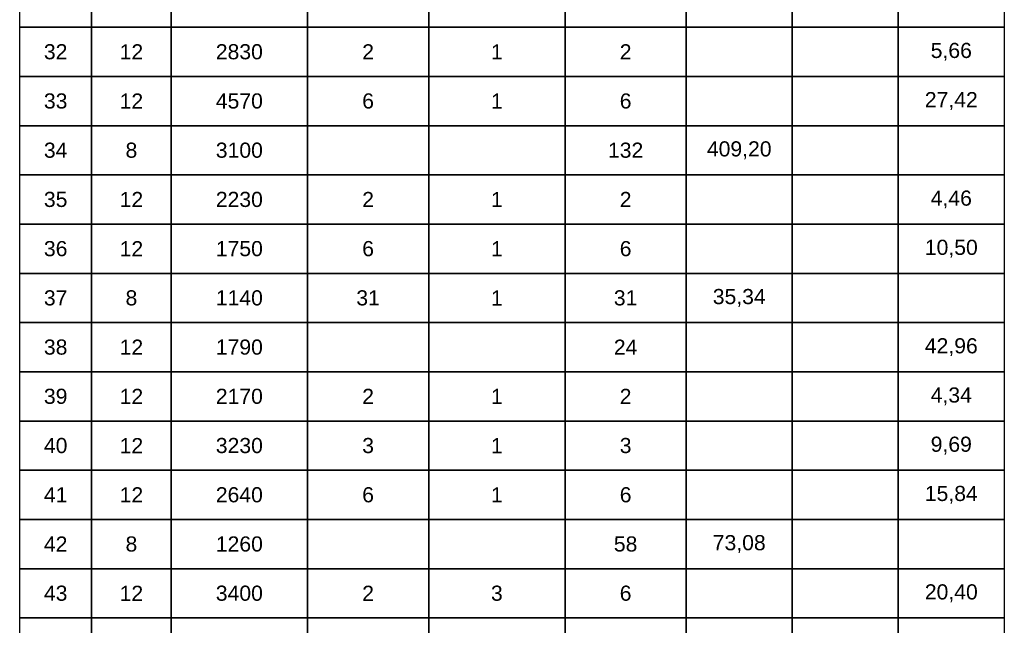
# Model space of a CAD drawing. Extents: x -1906120 to 89837, y -39133 to 303704.
# Tile 17 of 55: x 5615 to 8215, y 13166 to 14766. Entities that reach past the tile are written whole.
import ezdxf

# ---------------------------------------------------------------- set-up
doc = ezdxf.new("R2010")
doc.units = 0
doc.header["$LTSCALE"] = 10
doc.header["$MEASUREMENT"] = 0
doc.layers.add('RCAD_tabele zbrojenia', color=7, linetype='Continuous')
doc.styles.add('style2', font='arial.ttf', dxfattribs={"height": 40})

msp = doc.modelspace()

# ---------------------------------------------------------------- linework, layer by layer
at = {"layer": 'RCAD_tabele zbrojenia', "color": 242}
for p, q in [((5614.96025, 9935.90763), (5614.96025, 16335.90763)), ((8214.96025, 16335.90763), (8214.96025, 9935.90763)), ((5614.96025, 14745.90763), (5614.96025, 14875.90763)), ((5804.96025, 14875.90763), (5804.96025, 14745.90763)), ((5804.96025, 14745.90763), (5804.96025, 14875.90763)), ((6014.96025, 14875.90763), (6014.96025, 14745.90763)), ((6014.96025, 14745.90763), (6014.96025, 14875.90763)), ((6374.96025, 14875.90763), (6374.96025, 14745.90763)), ((6374.96025, 14745.90763), (6374.96025, 14875.90763)), ((6694.96025, 14875.90763), (6694.96025, 14745.90763)), ((6694.96025, 14745.90763), (6694.96025, 14875.90763)), ((7054.96025, 14875.90763), (7054.96025, 14745.90763)), ((7054.96025, 14745.90763), (7054.96025, 14875.90763)), ((7374.96025, 14875.90763), (7374.96025, 14745.90763)), ((7374.96025, 14745.90763), (7374.96025, 14875.90763)), ((7654.96025, 14875.90763), (7654.96025, 14745.90763)), ((7654.96025, 14745.90763), (7654.96025, 14875.90763)), ((7934.96025, 14875.90763), (7934.96025, 14745.90763)), ((7934.96025, 14745.90763), (7934.96025, 14875.90763)), ((8214.96025, 14875.90763), (8214.96025, 14745.90763)), ((5804.96025, 14745.90763), (5614.96025, 14745.90763)), ((5614.96025, 14745.90763), (5804.96025, 14745.90763)), ((5614.96025, 14615.90763), (5614.96025, 14745.90763)), ((6014.96025, 14745.90763), (5804.96025, 14745.90763)), ((5804.96025, 14745.90763), (5804.96025, 14615.90763)), ((5804.96025, 14745.90763), (6014.96025, 14745.90763)), ((5804.96025, 14615.90763), (5804.96025, 14745.90763)), ((6374.96025, 14745.90763), (6014.96025, 14745.90763)), ((6014.96025, 14745.90763), (6014.96025, 14615.90763)), ((6014.96025, 14745.90763), (6374.96025, 14745.90763)), ((6014.96025, 14615.90763), (6014.96025, 14745.90763)), ((6694.96025, 14745.90763), (6374.96025, 14745.90763)), ((6374.96025, 14745.90763), (6374.96025, 14615.90763)), ((6374.96025, 14745.90763), (6694.96025, 14745.90763)), ((6374.96025, 14615.90763), (6374.96025, 14745.90763)), ((7054.96025, 14745.90763), (6694.96025, 14745.90763)), ((6694.96025, 14745.90763), (6694.96025, 14615.90763)), ((6694.96025, 14745.90763), (7054.96025, 14745.90763)), ((6694.96025, 14615.90763), (6694.96025, 14745.90763)), ((7374.96025, 14745.90763), (7054.96025, 14745.90763)), ((7054.96025, 14745.90763), (7054.96025, 14615.90763)), ((7054.96025, 14745.90763), (7374.96025, 14745.90763)), ((7054.96025, 14615.90763), (7054.96025, 14745.90763)), ((7654.96025, 14745.90763), (7374.96025, 14745.90763)), ((7374.96025, 14745.90763), (7374.96025, 14615.90763)), ((7374.96025, 14745.90763), (7654.96025, 14745.90763)), ((7374.96025, 14615.90763), (7374.96025, 14745.90763)), ((7934.96025, 14745.90763), (7654.96025, 14745.90763)), ((7654.96025, 14745.90763), (7654.96025, 14615.90763)), ((7654.96025, 14745.90763), (7934.96025, 14745.90763)), ((7654.96025, 14615.90763), (7654.96025, 14745.90763)), ((8214.96025, 14745.90763), (7934.96025, 14745.90763)), ((7934.96025, 14745.90763), (7934.96025, 14615.90763)), ((7934.96025, 14745.90763), (8214.96025, 14745.90763)), ((7934.96025, 14615.90763), (7934.96025, 14745.90763)), ((8214.96025, 14745.90763), (8214.96025, 14615.90763)), ((5804.96025, 14615.90763), (5614.96025, 14615.90763)), ((5614.96025, 14615.90763), (5804.96025, 14615.90763)), ((5614.96025, 14485.90763), (5614.96025, 14615.90763)), ((6014.96025, 14615.90763), (5804.96025, 14615.90763)), ((5804.96025, 14615.90763), (5804.96025, 14485.90763)), ((5804.96025, 14615.90763), (6014.96025, 14615.90763)), ((5804.96025, 14485.90763), (5804.96025, 14615.90763)), ((6374.96025, 14615.90763), (6014.96025, 14615.90763)), ((6014.96025, 14615.90763), (6014.96025, 14485.90763)), ((6014.96025, 14615.90763), (6374.96025, 14615.90763)), ((6014.96025, 14485.90763), (6014.96025, 14615.90763)), ((6694.96025, 14615.90763), (6374.96025, 14615.90763)), ((6374.96025, 14615.90763), (6374.96025, 14485.90763)), ((6374.96025, 14615.90763), (6694.96025, 14615.90763)), ((6374.96025, 14485.90763), (6374.96025, 14615.90763)), ((7054.96025, 14615.90763), (6694.96025, 14615.90763)), ((6694.96025, 14615.90763), (6694.96025, 14485.90763)), ((6694.96025, 14615.90763), (7054.96025, 14615.90763)), ((6694.96025, 14485.90763), (6694.96025, 14615.90763)), ((7374.96025, 14615.90763), (7054.96025, 14615.90763)), ((7054.96025, 14615.90763), (7054.96025, 14485.90763)), ((7054.96025, 14615.90763), (7374.96025, 14615.90763)), ((7054.96025, 14485.90763), (7054.96025, 14615.90763)), ((7654.96025, 14615.90763), (7374.96025, 14615.90763)), ((7374.96025, 14615.90763), (7374.96025, 14485.90763)), ((7374.96025, 14615.90763), (7654.96025, 14615.90763)), ((7374.96025, 14485.90763), (7374.96025, 14615.90763)), ((7934.96025, 14615.90763), (7654.96025, 14615.90763)), ((7654.96025, 14615.90763), (7654.96025, 14485.90763)), ((7654.96025, 14615.90763), (7934.96025, 14615.90763)), ((7654.96025, 14485.90763), (7654.96025, 14615.90763)), ((8214.96025, 14615.90763), (7934.96025, 14615.90763)), ((7934.96025, 14615.90763), (7934.96025, 14485.90763)), ((7934.96025, 14615.90763), (8214.96025, 14615.90763)), ((7934.96025, 14485.90763), (7934.96025, 14615.90763)), ((8214.96025, 14615.90763), (8214.96025, 14485.90763)), ((5804.96025, 14485.90763), (5614.96025, 14485.90763)), ((5614.96025, 14485.90763), (5804.96025, 14485.90763)), ((5614.96025, 14355.90763), (5614.96025, 14485.90763)), ((6014.96025, 14485.90763), (5804.96025, 14485.90763)), ((5804.96025, 14485.90763), (5804.96025, 14355.90763)), ((5804.96025, 14485.90763), (6014.96025, 14485.90763)), ((5804.96025, 14355.90763), (5804.96025, 14485.90763)), ((6374.96025, 14485.90763), (6014.96025, 14485.90763)), ((6014.96025, 14485.90763), (6014.96025, 14355.90763)), ((6014.96025, 14485.90763), (6374.96025, 14485.90763)), ((6014.96025, 14355.90763), (6014.96025, 14485.90763)), ((6694.96025, 14485.90763), (6374.96025, 14485.90763)), ((6374.96025, 14485.90763), (6374.96025, 14355.90763)), ((6374.96025, 14485.90763), (6694.96025, 14485.90763)), ((6374.96025, 14355.90763), (6374.96025, 14485.90763)), ((7054.96025, 14485.90763), (6694.96025, 14485.90763)), ((6694.96025, 14485.90763), (6694.96025, 14355.90763)), ((6694.96025, 14485.90763), (7054.96025, 14485.90763)), ((6694.96025, 14355.90763), (6694.96025, 14485.90763)), ((7374.96025, 14485.90763), (7054.96025, 14485.90763)), ((7054.96025, 14485.90763), (7054.96025, 14355.90763)), ((7054.96025, 14485.90763), (7374.96025, 14485.90763)), ((7054.96025, 14355.90763), (7054.96025, 14485.90763)), ((7654.96025, 14485.90763), (7374.96025, 14485.90763)), ((7374.96025, 14485.90763), (7374.96025, 14355.90763)), ((7374.96025, 14485.90763), (7654.96025, 14485.90763)), ((7374.96025, 14355.90763), (7374.96025, 14485.90763)), ((7934.96025, 14485.90763), (7654.96025, 14485.90763)), ((7654.96025, 14485.90763), (7654.96025, 14355.90763)), ((7654.96025, 14485.90763), (7934.96025, 14485.90763)), ((7654.96025, 14355.90763), (7654.96025, 14485.90763)), ((8214.96025, 14485.90763), (7934.96025, 14485.90763)), ((7934.96025, 14485.90763), (7934.96025, 14355.90763)), ((7934.96025, 14485.90763), (8214.96025, 14485.90763)), ((7934.96025, 14355.90763), (7934.96025, 14485.90763)), ((8214.96025, 14485.90763), (8214.96025, 14355.90763)), ((5804.96025, 14355.90763), (5614.96025, 14355.90763)), ((5614.96025, 14355.90763), (5804.96025, 14355.90763)), ((5614.96025, 14225.90763), (5614.96025, 14355.90763)), ((6014.96025, 14355.90763), (5804.96025, 14355.90763)), ((5804.96025, 14355.90763), (5804.96025, 14225.90763)), ((5804.96025, 14355.90763), (6014.96025, 14355.90763)), ((5804.96025, 14225.90763), (5804.96025, 14355.90763)), ((6374.96025, 14355.90763), (6014.96025, 14355.90763)), ((6014.96025, 14355.90763), (6014.96025, 14225.90763)), ((6014.96025, 14355.90763), (6374.96025, 14355.90763)), ((6014.96025, 14225.90763), (6014.96025, 14355.90763)), ((6694.96025, 14355.90763), (6374.96025, 14355.90763)), ((6374.96025, 14355.90763), (6374.96025, 14225.90763)), ((6374.96025, 14355.90763), (6694.96025, 14355.90763)), ((6374.96025, 14225.90763), (6374.96025, 14355.90763)), ((7054.96025, 14355.90763), (6694.96025, 14355.90763)), ((6694.96025, 14355.90763), (6694.96025, 14225.90763)), ((6694.96025, 14355.90763), (7054.96025, 14355.90763)), ((6694.96025, 14225.90763), (6694.96025, 14355.90763)), ((7374.96025, 14355.90763), (7054.96025, 14355.90763)), ((7054.96025, 14355.90763), (7054.96025, 14225.90763)), ((7054.96025, 14355.90763), (7374.96025, 14355.90763)), ((7054.96025, 14225.90763), (7054.96025, 14355.90763)), ((7654.96025, 14355.90763), (7374.96025, 14355.90763)), ((7374.96025, 14355.90763), (7374.96025, 14225.90763)), ((7374.96025, 14355.90763), (7654.96025, 14355.90763)), ((7374.96025, 14225.90763), (7374.96025, 14355.90763)), ((7934.96025, 14355.90763), (7654.96025, 14355.90763)), ((7654.96025, 14355.90763), (7654.96025, 14225.90763)), ((7654.96025, 14355.90763), (7934.96025, 14355.90763)), ((7654.96025, 14225.90763), (7654.96025, 14355.90763)), ((8214.96025, 14355.90763), (7934.96025, 14355.90763)), ((7934.96025, 14355.90763), (7934.96025, 14225.90763)), ((7934.96025, 14355.90763), (8214.96025, 14355.90763)), ((7934.96025, 14225.90763), (7934.96025, 14355.90763)), ((8214.96025, 14355.90763), (8214.96025, 14225.90763)), ((5804.96025, 14225.90763), (5614.96025, 14225.90763)), ((5614.96025, 14225.90763), (5804.96025, 14225.90763)), ((5614.96025, 14095.90763), (5614.96025, 14225.90763)), ((6014.96025, 14225.90763), (5804.96025, 14225.90763)), ((5804.96025, 14225.90763), (5804.96025, 14095.90763)), ((5804.96025, 14225.90763), (6014.96025, 14225.90763)), ((5804.96025, 14095.90763), (5804.96025, 14225.90763)), ((6374.96025, 14225.90763), (6014.96025, 14225.90763)), ((6014.96025, 14225.90763), (6014.96025, 14095.90763)), ((6014.96025, 14225.90763), (6374.96025, 14225.90763)), ((6014.96025, 14095.90763), (6014.96025, 14225.90763)), ((6694.96025, 14225.90763), (6374.96025, 14225.90763)), ((6374.96025, 14225.90763), (6374.96025, 14095.90763)), ((6374.96025, 14225.90763), (6694.96025, 14225.90763)), ((6374.96025, 14095.90763), (6374.96025, 14225.90763)), ((7054.96025, 14225.90763), (6694.96025, 14225.90763)), ((6694.96025, 14225.90763), (6694.96025, 14095.90763)), ((6694.96025, 14225.90763), (7054.96025, 14225.90763)), ((6694.96025, 14095.90763), (6694.96025, 14225.90763)), ((7374.96025, 14225.90763), (7054.96025, 14225.90763)), ((7054.96025, 14225.90763), (7054.96025, 14095.90763)), ((7054.96025, 14225.90763), (7374.96025, 14225.90763)), ((7054.96025, 14095.90763), (7054.96025, 14225.90763)), ((7654.96025, 14225.90763), (7374.96025, 14225.90763)), ((7374.96025, 14225.90763), (7374.96025, 14095.90763)), ((7374.96025, 14225.90763), (7654.96025, 14225.90763)), ((7374.96025, 14095.90763), (7374.96025, 14225.90763)), ((7934.96025, 14225.90763), (7654.96025, 14225.90763)), ((7654.96025, 14225.90763), (7654.96025, 14095.90763)), ((7654.96025, 14225.90763), (7934.96025, 14225.90763)), ((7654.96025, 14095.90763), (7654.96025, 14225.90763)), ((8214.96025, 14225.90763), (7934.96025, 14225.90763)), ((7934.96025, 14225.90763), (7934.96025, 14095.90763)), ((7934.96025, 14225.90763), (8214.96025, 14225.90763)), ((7934.96025, 14095.90763), (7934.96025, 14225.90763)), ((8214.96025, 14225.90763), (8214.96025, 14095.90763)), ((5804.96025, 14095.90763), (5614.96025, 14095.90763)), ((5614.96025, 14095.90763), (5804.96025, 14095.90763)), ((5614.96025, 13965.90763), (5614.96025, 14095.90763)), ((6014.96025, 14095.90763), (5804.96025, 14095.90763)), ((5804.96025, 14095.90763), (5804.96025, 13965.90763)), ((5804.96025, 14095.90763), (6014.96025, 14095.90763)), ((5804.96025, 13965.90763), (5804.96025, 14095.90763)), ((6374.96025, 14095.90763), (6014.96025, 14095.90763)), ((6014.96025, 14095.90763), (6014.96025, 13965.90763)), ((6014.96025, 14095.90763), (6374.96025, 14095.90763)), ((6014.96025, 13965.90763), (6014.96025, 14095.90763)), ((6694.96025, 14095.90763), (6374.96025, 14095.90763)), ((6374.96025, 14095.90763), (6374.96025, 13965.90763)), ((6374.96025, 14095.90763), (6694.96025, 14095.90763)), ((6374.96025, 13965.90763), (6374.96025, 14095.90763)), ((7054.96025, 14095.90763), (6694.96025, 14095.90763)), ((6694.96025, 14095.90763), (6694.96025, 13965.90763)), ((6694.96025, 14095.90763), (7054.96025, 14095.90763)), ((6694.96025, 13965.90763), (6694.96025, 14095.90763)), ((7374.96025, 14095.90763), (7054.96025, 14095.90763)), ((7054.96025, 14095.90763), (7054.96025, 13965.90763)), ((7054.96025, 14095.90763), (7374.96025, 14095.90763)), ((7054.96025, 13965.90763), (7054.96025, 14095.90763)), ((7654.96025, 14095.90763), (7374.96025, 14095.90763)), ((7374.96025, 14095.90763), (7374.96025, 13965.90763)), ((7374.96025, 14095.90763), (7654.96025, 14095.90763)), ((7374.96025, 13965.90763), (7374.96025, 14095.90763)), ((7934.96025, 14095.90763), (7654.96025, 14095.90763)), ((7654.96025, 14095.90763), (7654.96025, 13965.90763)), ((7654.96025, 14095.90763), (7934.96025, 14095.90763)), ((7654.96025, 13965.90763), (7654.96025, 14095.90763)), ((8214.96025, 14095.90763), (7934.96025, 14095.90763)), ((7934.96025, 14095.90763), (7934.96025, 13965.90763)), ((7934.96025, 14095.90763), (8214.96025, 14095.90763)), ((7934.96025, 13965.90763), (7934.96025, 14095.90763)), ((8214.96025, 14095.90763), (8214.96025, 13965.90763)), ((5804.96025, 13965.90763), (5614.96025, 13965.90763)), ((5614.96025, 13965.90763), (5804.96025, 13965.90763)), ((5614.96025, 13835.90763), (5614.96025, 13965.90763)), ((6014.96025, 13965.90763), (5804.96025, 13965.90763)), ((5804.96025, 13965.90763), (5804.96025, 13835.90763)), ((5804.96025, 13965.90763), (6014.96025, 13965.90763)), ((5804.96025, 13835.90763), (5804.96025, 13965.90763)), ((6374.96025, 13965.90763), (6014.96025, 13965.90763)), ((6014.96025, 13965.90763), (6014.96025, 13835.90763)), ((6014.96025, 13965.90763), (6374.96025, 13965.90763)), ((6014.96025, 13835.90763), (6014.96025, 13965.90763)), ((6694.96025, 13965.90763), (6374.96025, 13965.90763)), ((6374.96025, 13965.90763), (6374.96025, 13835.90763)), ((6374.96025, 13965.90763), (6694.96025, 13965.90763)), ((6374.96025, 13835.90763), (6374.96025, 13965.90763)), ((7054.96025, 13965.90763), (6694.96025, 13965.90763)), ((6694.96025, 13965.90763), (6694.96025, 13835.90763)), ((6694.96025, 13965.90763), (7054.96025, 13965.90763)), ((6694.96025, 13835.90763), (6694.96025, 13965.90763)), ((7374.96025, 13965.90763), (7054.96025, 13965.90763)), ((7054.96025, 13965.90763), (7054.96025, 13835.90763)), ((7054.96025, 13965.90763), (7374.96025, 13965.90763)), ((7054.96025, 13835.90763), (7054.96025, 13965.90763)), ((7654.96025, 13965.90763), (7374.96025, 13965.90763)), ((7374.96025, 13965.90763), (7374.96025, 13835.90763)), ((7374.96025, 13965.90763), (7654.96025, 13965.90763)), ((7374.96025, 13835.90763), (7374.96025, 13965.90763)), ((7934.96025, 13965.90763), (7654.96025, 13965.90763)), ((7654.96025, 13965.90763), (7654.96025, 13835.90763)), ((7654.96025, 13965.90763), (7934.96025, 13965.90763)), ((7654.96025, 13835.90763), (7654.96025, 13965.90763)), ((8214.96025, 13965.90763), (7934.96025, 13965.90763)), ((7934.96025, 13965.90763), (7934.96025, 13835.90763)), ((7934.96025, 13965.90763), (8214.96025, 13965.90763)), ((7934.96025, 13835.90763), (7934.96025, 13965.90763)), ((8214.96025, 13965.90763), (8214.96025, 13835.90763)), ((5804.96025, 13835.90763), (5614.96025, 13835.90763)), ((5614.96025, 13835.90763), (5804.96025, 13835.90763)), ((5614.96025, 13705.90763), (5614.96025, 13835.90763)), ((6014.96025, 13835.90763), (5804.96025, 13835.90763)), ((5804.96025, 13835.90763), (5804.96025, 13705.90763)), ((5804.96025, 13835.90763), (6014.96025, 13835.90763)), ((5804.96025, 13705.90763), (5804.96025, 13835.90763)), ((6374.96025, 13835.90763), (6014.96025, 13835.90763)), ((6014.96025, 13835.90763), (6014.96025, 13705.90763)), ((6014.96025, 13835.90763), (6374.96025, 13835.90763)), ((6014.96025, 13705.90763), (6014.96025, 13835.90763)), ((6694.96025, 13835.90763), (6374.96025, 13835.90763)), ((6374.96025, 13835.90763), (6374.96025, 13705.90763)), ((6374.96025, 13835.90763), (6694.96025, 13835.90763)), ((6374.96025, 13705.90763), (6374.96025, 13835.90763)), ((7054.96025, 13835.90763), (6694.96025, 13835.90763)), ((6694.96025, 13835.90763), (6694.96025, 13705.90763)), ((6694.96025, 13835.90763), (7054.96025, 13835.90763)), ((6694.96025, 13705.90763), (6694.96025, 13835.90763)), ((7374.96025, 13835.90763), (7054.96025, 13835.90763)), ((7054.96025, 13835.90763), (7054.96025, 13705.90763)), ((7054.96025, 13835.90763), (7374.96025, 13835.90763)), ((7054.96025, 13705.90763), (7054.96025, 13835.90763)), ((7654.96025, 13835.90763), (7374.96025, 13835.90763)), ((7374.96025, 13835.90763), (7374.96025, 13705.90763)), ((7374.96025, 13835.90763), (7654.96025, 13835.90763)), ((7374.96025, 13705.90763), (7374.96025, 13835.90763)), ((7934.96025, 13835.90763), (7654.96025, 13835.90763)), ((7654.96025, 13835.90763), (7654.96025, 13705.90763)), ((7654.96025, 13835.90763), (7934.96025, 13835.90763)), ((7654.96025, 13705.90763), (7654.96025, 13835.90763)), ((8214.96025, 13835.90763), (7934.96025, 13835.90763)), ((7934.96025, 13835.90763), (7934.96025, 13705.90763)), ((7934.96025, 13835.90763), (8214.96025, 13835.90763)), ((7934.96025, 13705.90763), (7934.96025, 13835.90763)), ((8214.96025, 13835.90763), (8214.96025, 13705.90763)), ((5804.96025, 13705.90763), (5614.96025, 13705.90763)), ((5614.96025, 13705.90763), (5804.96025, 13705.90763)), ((5614.96025, 13575.90763), (5614.96025, 13705.90763)), ((6014.96025, 13705.90763), (5804.96025, 13705.90763)), ((5804.96025, 13705.90763), (5804.96025, 13575.90763)), ((5804.96025, 13705.90763), (6014.96025, 13705.90763)), ((5804.96025, 13575.90763), (5804.96025, 13705.90763)), ((6374.96025, 13705.90763), (6014.96025, 13705.90763)), ((6014.96025, 13705.90763), (6014.96025, 13575.90763)), ((6014.96025, 13705.90763), (6374.96025, 13705.90763)), ((6014.96025, 13575.90763), (6014.96025, 13705.90763)), ((6694.96025, 13705.90763), (6374.96025, 13705.90763)), ((6374.96025, 13705.90763), (6374.96025, 13575.90763)), ((6374.96025, 13705.90763), (6694.96025, 13705.90763)), ((6374.96025, 13575.90763), (6374.96025, 13705.90763)), ((7054.96025, 13705.90763), (6694.96025, 13705.90763)), ((6694.96025, 13705.90763), (6694.96025, 13575.90763)), ((6694.96025, 13705.90763), (7054.96025, 13705.90763)), ((6694.96025, 13575.90763), (6694.96025, 13705.90763)), ((7374.96025, 13705.90763), (7054.96025, 13705.90763)), ((7054.96025, 13705.90763), (7054.96025, 13575.90763)), ((7054.96025, 13705.90763), (7374.96025, 13705.90763)), ((7054.96025, 13575.90763), (7054.96025, 13705.90763)), ((7654.96025, 13705.90763), (7374.96025, 13705.90763)), ((7374.96025, 13705.90763), (7374.96025, 13575.90763)), ((7374.96025, 13705.90763), (7654.96025, 13705.90763)), ((7374.96025, 13575.90763), (7374.96025, 13705.90763)), ((7934.96025, 13705.90763), (7654.96025, 13705.90763)), ((7654.96025, 13705.90763), (7654.96025, 13575.90763)), ((7654.96025, 13705.90763), (7934.96025, 13705.90763)), ((7654.96025, 13575.90763), (7654.96025, 13705.90763)), ((8214.96025, 13705.90763), (7934.96025, 13705.90763)), ((7934.96025, 13705.90763), (7934.96025, 13575.90763)), ((7934.96025, 13705.90763), (8214.96025, 13705.90763)), ((7934.96025, 13575.90763), (7934.96025, 13705.90763)), ((8214.96025, 13705.90763), (8214.96025, 13575.90763)), ((5804.96025, 13575.90763), (5614.96025, 13575.90763)), ((5614.96025, 13575.90763), (5804.96025, 13575.90763)), ((5614.96025, 13445.90763), (5614.96025, 13575.90763)), ((6014.96025, 13575.90763), (5804.96025, 13575.90763)), ((5804.96025, 13575.90763), (5804.96025, 13445.90763)), ((5804.96025, 13575.90763), (6014.96025, 13575.90763)), ((5804.96025, 13445.90763), (5804.96025, 13575.90763)), ((6374.96025, 13575.90763), (6014.96025, 13575.90763)), ((6014.96025, 13575.90763), (6014.96025, 13445.90763)), ((6014.96025, 13575.90763), (6374.96025, 13575.90763)), ((6014.96025, 13445.90763), (6014.96025, 13575.90763)), ((6694.96025, 13575.90763), (6374.96025, 13575.90763)), ((6374.96025, 13575.90763), (6374.96025, 13445.90763)), ((6374.96025, 13575.90763), (6694.96025, 13575.90763)), ((6374.96025, 13445.90763), (6374.96025, 13575.90763)), ((7054.96025, 13575.90763), (6694.96025, 13575.90763)), ((6694.96025, 13575.90763), (6694.96025, 13445.90763)), ((6694.96025, 13575.90763), (7054.96025, 13575.90763)), ((6694.96025, 13445.90763), (6694.96025, 13575.90763)), ((7374.96025, 13575.90763), (7054.96025, 13575.90763)), ((7054.96025, 13575.90763), (7054.96025, 13445.90763)), ((7054.96025, 13575.90763), (7374.96025, 13575.90763)), ((7054.96025, 13445.90763), (7054.96025, 13575.90763)), ((7654.96025, 13575.90763), (7374.96025, 13575.90763)), ((7374.96025, 13575.90763), (7374.96025, 13445.90763)), ((7374.96025, 13575.90763), (7654.96025, 13575.90763)), ((7374.96025, 13445.90763), (7374.96025, 13575.90763)), ((7934.96025, 13575.90763), (7654.96025, 13575.90763)), ((7654.96025, 13575.90763), (7654.96025, 13445.90763)), ((7654.96025, 13575.90763), (7934.96025, 13575.90763)), ((7654.96025, 13445.90763), (7654.96025, 13575.90763)), ((8214.96025, 13575.90763), (7934.96025, 13575.90763)), ((7934.96025, 13575.90763), (7934.96025, 13445.90763)), ((7934.96025, 13575.90763), (8214.96025, 13575.90763)), ((7934.96025, 13445.90763), (7934.96025, 13575.90763)), ((8214.96025, 13575.90763), (8214.96025, 13445.90763)), ((5804.96025, 13445.90763), (5614.96025, 13445.90763)), ((5614.96025, 13445.90763), (5804.96025, 13445.90763)), ((5614.96025, 13315.90763), (5614.96025, 13445.90763)), ((6014.96025, 13445.90763), (5804.96025, 13445.90763)), ((5804.96025, 13445.90763), (5804.96025, 13315.90763)), ((5804.96025, 13445.90763), (6014.96025, 13445.90763)), ((5804.96025, 13315.90763), (5804.96025, 13445.90763)), ((6374.96025, 13445.90763), (6014.96025, 13445.90763)), ((6014.96025, 13445.90763), (6014.96025, 13315.90763)), ((6014.96025, 13445.90763), (6374.96025, 13445.90763)), ((6014.96025, 13315.90763), (6014.96025, 13445.90763)), ((6694.96025, 13445.90763), (6374.96025, 13445.90763)), ((6374.96025, 13445.90763), (6374.96025, 13315.90763)), ((6374.96025, 13445.90763), (6694.96025, 13445.90763)), ((6374.96025, 13315.90763), (6374.96025, 13445.90763)), ((7054.96025, 13445.90763), (6694.96025, 13445.90763)), ((6694.96025, 13445.90763), (6694.96025, 13315.90763)), ((6694.96025, 13445.90763), (7054.96025, 13445.90763)), ((6694.96025, 13315.90763), (6694.96025, 13445.90763)), ((7374.96025, 13445.90763), (7054.96025, 13445.90763)), ((7054.96025, 13445.90763), (7054.96025, 13315.90763)), ((7054.96025, 13445.90763), (7374.96025, 13445.90763)), ((7054.96025, 13315.90763), (7054.96025, 13445.90763)), ((7654.96025, 13445.90763), (7374.96025, 13445.90763)), ((7374.96025, 13445.90763), (7374.96025, 13315.90763)), ((7374.96025, 13445.90763), (7654.96025, 13445.90763)), ((7374.96025, 13315.90763), (7374.96025, 13445.90763)), ((7934.96025, 13445.90763), (7654.96025, 13445.90763)), ((7654.96025, 13445.90763), (7654.96025, 13315.90763)), ((7654.96025, 13445.90763), (7934.96025, 13445.90763)), ((7654.96025, 13315.90763), (7654.96025, 13445.90763)), ((8214.96025, 13445.90763), (7934.96025, 13445.90763)), ((7934.96025, 13445.90763), (7934.96025, 13315.90763)), ((7934.96025, 13445.90763), (8214.96025, 13445.90763)), ((7934.96025, 13315.90763), (7934.96025, 13445.90763)), ((8214.96025, 13445.90763), (8214.96025, 13315.90763)), ((5804.96025, 13315.90763), (5614.96025, 13315.90763)), ((5614.96025, 13315.90763), (5804.96025, 13315.90763)), ((5614.96025, 13185.90763), (5614.96025, 13315.90763)), ((6014.96025, 13315.90763), (5804.96025, 13315.90763)), ((5804.96025, 13315.90763), (5804.96025, 13185.90763)), ((5804.96025, 13315.90763), (6014.96025, 13315.90763)), ((5804.96025, 13185.90763), (5804.96025, 13315.90763)), ((6374.96025, 13315.90763), (6014.96025, 13315.90763)), ((6014.96025, 13315.90763), (6014.96025, 13185.90763)), ((6014.96025, 13315.90763), (6374.96025, 13315.90763)), ((6014.96025, 13185.90763), (6014.96025, 13315.90763)), ((6694.96025, 13315.90763), (6374.96025, 13315.90763)), ((6374.96025, 13315.90763), (6374.96025, 13185.90763)), ((6374.96025, 13315.90763), (6694.96025, 13315.90763)), ((6374.96025, 13185.90763), (6374.96025, 13315.90763)), ((7054.96025, 13315.90763), (6694.96025, 13315.90763)), ((6694.96025, 13315.90763), (6694.96025, 13185.90763)), ((6694.96025, 13315.90763), (7054.96025, 13315.90763)), ((6694.96025, 13185.90763), (6694.96025, 13315.90763)), ((7374.96025, 13315.90763), (7054.96025, 13315.90763)), ((7054.96025, 13315.90763), (7054.96025, 13185.90763)), ((7054.96025, 13315.90763), (7374.96025, 13315.90763)), ((7054.96025, 13185.90763), (7054.96025, 13315.90763)), ((7654.96025, 13315.90763), (7374.96025, 13315.90763)), ((7374.96025, 13315.90763), (7374.96025, 13185.90763)), ((7374.96025, 13315.90763), (7654.96025, 13315.90763)), ((7374.96025, 13185.90763), (7374.96025, 13315.90763)), ((7934.96025, 13315.90763), (7654.96025, 13315.90763)), ((7654.96025, 13315.90763), (7654.96025, 13185.90763)), ((7654.96025, 13315.90763), (7934.96025, 13315.90763)), ((7654.96025, 13185.90763), (7654.96025, 13315.90763)), ((8214.96025, 13315.90763), (7934.96025, 13315.90763)), ((7934.96025, 13315.90763), (7934.96025, 13185.90763)), ((7934.96025, 13315.90763), (8214.96025, 13315.90763)), ((7934.96025, 13185.90763), (7934.96025, 13315.90763)), ((8214.96025, 13315.90763), (8214.96025, 13185.90763)), ((5804.96025, 13185.90763), (5614.96025, 13185.90763)), ((5614.96025, 13185.90763), (5804.96025, 13185.90763)), ((5614.96025, 13055.90763), (5614.96025, 13185.90763)), ((6014.96025, 13185.90763), (5804.96025, 13185.90763)), ((5804.96025, 13185.90763), (5804.96025, 13055.90763)), ((5804.96025, 13185.90763), (6014.96025, 13185.90763)), ((5804.96025, 13055.90763), (5804.96025, 13185.90763)), ((6374.96025, 13185.90763), (6014.96025, 13185.90763)), ((6014.96025, 13185.90763), (6014.96025, 13055.90763)), ((6014.96025, 13185.90763), (6374.96025, 13185.90763)), ((6014.96025, 13055.90763), (6014.96025, 13185.90763)), ((6694.96025, 13185.90763), (6374.96025, 13185.90763)), ((6374.96025, 13185.90763), (6374.96025, 13055.90763)), ((6374.96025, 13185.90763), (6694.96025, 13185.90763)), ((6374.96025, 13055.90763), (6374.96025, 13185.90763)), ((7054.96025, 13185.90763), (6694.96025, 13185.90763)), ((6694.96025, 13185.90763), (6694.96025, 13055.90763)), ((6694.96025, 13185.90763), (7054.96025, 13185.90763)), ((6694.96025, 13055.90763), (6694.96025, 13185.90763)), ((7374.96025, 13185.90763), (7054.96025, 13185.90763)), ((7054.96025, 13185.90763), (7054.96025, 13055.90763)), ((7054.96025, 13185.90763), (7374.96025, 13185.90763)), ((7054.96025, 13055.90763), (7054.96025, 13185.90763)), ((7654.96025, 13185.90763), (7374.96025, 13185.90763)), ((7374.96025, 13185.90763), (7374.96025, 13055.90763)), ((7374.96025, 13185.90763), (7654.96025, 13185.90763)), ((7374.96025, 13055.90763), (7374.96025, 13185.90763)), ((7934.96025, 13185.90763), (7654.96025, 13185.90763)), ((7654.96025, 13185.90763), (7654.96025, 13055.90763)), ((7654.96025, 13185.90763), (7934.96025, 13185.90763)), ((7654.96025, 13055.90763), (7654.96025, 13185.90763)), ((8214.96025, 13185.90763), (7934.96025, 13185.90763)), ((7934.96025, 13185.90763), (7934.96025, 13055.90763)), ((7934.96025, 13185.90763), (8214.96025, 13185.90763)), ((7934.96025, 13055.90763), (7934.96025, 13185.90763)), ((8214.96025, 13185.90763), (8214.96025, 13055.90763))]:
    msp.add_line(p, q, dxfattribs=at)

# ---------------------------------------------------------------- texts
at = {"layer": 'RCAD_tabele zbrojenia', "color": 2, "char_height": 40, "attachment_point": 5, "style": 'style2'}
for s, insert, width in [('32', (5709.96025, 14680.90763), 190), ('12', (5909.96025, 14680.90763), 210), ('2830', (6194.96025, 14680.90763), 360), ('2', (6534.96025, 14680.90763), 320), ('1', (6874.96025, 14680.90763), 360), ('2', (7214.96025, 14680.90763), 320), ('5,66', (8074.96025, 14680.90763), 280), ('33', (5709.96025, 14550.90763), 190), ('12', (5909.96025, 14550.90763), 210), ('4570', (6194.96025, 14550.90763), 360), ('6', (6534.96025, 14550.90763), 320), ('1', (6874.96025, 14550.90763), 360), ('6', (7214.96025, 14550.90763), 320), ('27,42', (8074.96025, 14550.90763), 280), ('34', (5709.96025, 14420.90763), 190), ('8', (5909.96025, 14420.90763), 210), ('3100', (6194.96025, 14420.90763), 360), ('132', (7214.96025, 14420.90763), 320), ('409,20', (7514.96025, 14420.90763), 280), ('35', (5709.96025, 14290.90763), 190), ('12', (5909.96025, 14290.90763), 210), ('2230', (6194.96025, 14290.90763), 360), ('2', (6534.96025, 14290.90763), 320), ('1', (6874.96025, 14290.90763), 360), ('2', (7214.96025, 14290.90763), 320), ('4,46', (8074.96025, 14290.90763), 280), ('36', (5709.96025, 14160.90763), 190), ('12', (5909.96025, 14160.90763), 210), ('1750', (6194.96025, 14160.90763), 360), ('6', (6534.96025, 14160.90763), 320), ('1', (6874.96025, 14160.90763), 360), ('6', (7214.96025, 14160.90763), 320), ('10,50', (8074.96025, 14160.90763), 280), ('37', (5709.96025, 14030.90763), 190), ('8', (5909.96025, 14030.90763), 210), ('1140', (6194.96025, 14030.90763), 360), ('31', (6534.96025, 14030.90763), 320), ('1', (6874.96025, 14030.90763), 360), ('31', (7214.96025, 14030.90763), 320), ('35,34', (7514.96025, 14030.90763), 280), ('38', (5709.96025, 13900.90763), 190), ('12', (5909.96025, 13900.90763), 210), ('1790', (6194.96025, 13900.90763), 360), ('24', (7214.96025, 13900.90763), 320), ('42,96', (8074.96025, 13900.90763), 280), ('39', (5709.96025, 13770.90763), 190), ('12', (5909.96025, 13770.90763), 210), ('2170', (6194.96025, 13770.90763), 360), ('2', (6534.96025, 13770.90763), 320), ('1', (6874.96025, 13770.90763), 360), ('2', (7214.96025, 13770.90763), 320), ('4,34', (8074.96025, 13770.90763), 280), ('40', (5709.96025, 13640.90763), 190), ('12', (5909.96025, 13640.90763), 210), ('3230', (6194.96025, 13640.90763), 360), ('3', (6534.96025, 13640.90763), 320), ('1', (6874.96025, 13640.90763), 360), ('3', (7214.96025, 13640.90763), 320), ('9,69', (8074.96025, 13640.90763), 280), ('41', (5709.96025, 13510.90763), 190), ('12', (5909.96025, 13510.90763), 210), ('2640', (6194.96025, 13510.90763), 360), ('6', (6534.96025, 13510.90763), 320), ('1', (6874.96025, 13510.90763), 360), ('6', (7214.96025, 13510.90763), 320), ('15,84', (8074.96025, 13510.90763), 280), ('42', (5709.96025, 13380.90763), 190), ('8', (5909.96025, 13380.90763), 210), ('1260', (6194.96025, 13380.90763), 360), ('58', (7214.96025, 13380.90763), 320), ('73,08', (7514.96025, 13380.90763), 280), ('43', (5709.96025, 13250.90763), 190), ('12', (5909.96025, 13250.90763), 210), ('3400', (6194.96025, 13250.90763), 360), ('2', (6534.96025, 13250.90763), 320), ('3', (6874.96025, 13250.90763), 360), ('6', (7214.96025, 13250.90763), 320), ('20,40', (8074.96025, 13250.90763), 280)]:
    msp.add_mtext(s, dxfattribs=dict(at, insert=insert, width=width))

doc.saveas('drawing.dxf')
